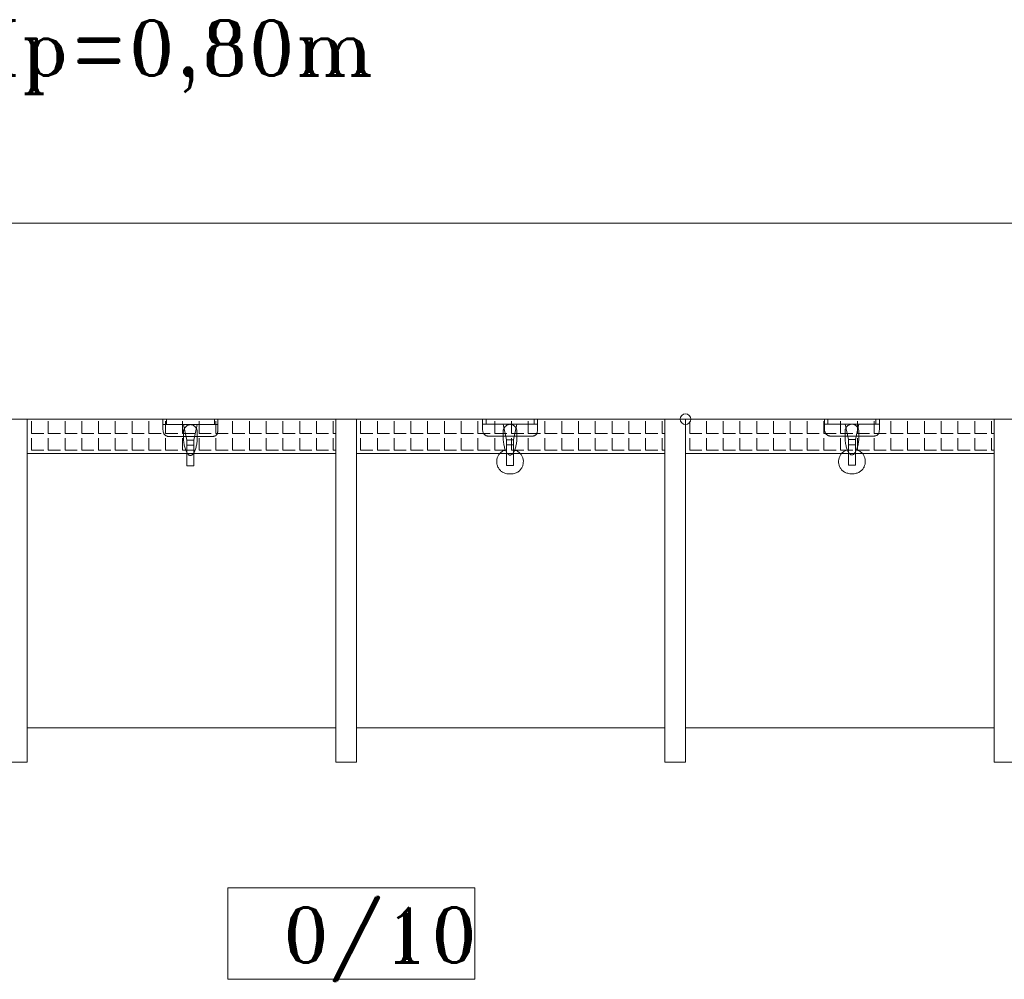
# Model space of a CAD drawing. Header units: millimetres. Extents: x -12354389001 to 271431, y -126469 to 48347.
# Tile 195 of 204: x -69979 to -69692, y 10958 to 11238. Entities that reach past the tile are written whole.
import ezdxf

# ---------------------------------------------------------------- set-up
doc = ezdxf.new("R2010")
doc.units = ezdxf.units.MM
for name, color, linetype, lineweight in [('IS_Text_Odbiornikow_Therm', 7, 'Continuous', 5), ('koncepcja', 252, 'Continuous', 15), ('koncepcja linie przekrojowe', 252, 'Continuous', 20), ('LINIE PRZEKROJOWE', 7, 'Continuous', 13), ('OPISY', 255, 'Continuous', 9), ('WYPOSAZENIE', 7, 'Continuous', 15)]:
    doc.layers.add(name, color=color, linetype=linetype, lineweight=lineweight)
doc.styles.add('ROMANS-POTROJNY-0-8-W', font='ROMANT.SHX', dxfattribs={"width": 0.8})

# ---------------------------------------------------------------- blocks, each defined once
blk = doc.blocks.new('ffwefw')
at = {"layer": 'koncepcja', "color": 7, "linetype": 'Continuous', "lineweight": 13}
for p, q in [((-69976.84, 11031.28), (-69976.84, 11121.28)), ((-69976.84, 11111.28), (-69976.84, 11121.28)), ((-69976.84, 11121.28), (-69886.84, 11121.28)), ((-69886.84, 11121.28), (-69886.84, 11031.28)), ((-69886.84, 11121.28), (-69886.84, 11111.28)), ((-69880.84, 11031.28), (-69880.84, 11121.28)), ((-69790.84, 11121.28), (-69790.84, 11031.28)), ((-69784.84, 11031.28), (-69784.84, 11121.28)), ((-69694.84, 11121.28), (-69694.84, 11031.28)), ((-69975.61, 11117.11), (-69975.61, 11120.66)), ((-69970.72, 11117.11), (-69970.72, 11120.66)), ((-69965.83, 11117.11), (-69965.83, 11120.66)), ((-69960.94, 11117.11), (-69960.94, 11120.66)), ((-69956.05, 11117.11), (-69956.05, 11120.66)), ((-69951.16, 11117.11), (-69951.16, 11120.66)), ((-69907.15, 11117.11), (-69907.15, 11120.66)), ((-69902.26, 11117.11), (-69902.26, 11120.66)), ((-69897.37, 11117.11), (-69897.37, 11120.66)), ((-69892.48, 11117.11), (-69892.48, 11120.66)), ((-69887.6, 11117.11), (-69887.6, 11120.66)), ((-69879.61, 11117.11), (-69879.61, 11120.66)), ((-69874.72, 11117.11), (-69874.72, 11120.66)), ((-69869.83, 11117.11), (-69869.83, 11120.66)), ((-69864.94, 11117.11), (-69864.94, 11120.66)), ((-69860.05, 11117.11), (-69860.05, 11120.66)), ((-69855.16, 11117.11), (-69855.16, 11120.66)), ((-69816.04, 11117.11), (-69816.04, 11120.66)), ((-69811.15, 11117.11), (-69811.15, 11120.66)), ((-69806.26, 11117.11), (-69806.26, 11120.66)), ((-69801.37, 11117.11), (-69801.37, 11120.66)), ((-69796.48, 11117.11), (-69796.48, 11120.66)), ((-69791.6, 11117.11), (-69791.6, 11120.66)), ((-69783.61, 11117.11), (-69783.61, 11120.66)), ((-69778.72, 11117.11), (-69778.72, 11120.66)), ((-69773.83, 11117.11), (-69773.83, 11120.66)), ((-69768.94, 11117.11), (-69768.94, 11120.66)), ((-69764.05, 11117.11), (-69764.05, 11120.66)), ((-69759.16, 11117.11), (-69759.16, 11120.66)), ((-69754.27, 11117.11), (-69754.27, 11120.66)), ((-69715.15, 11117.11), (-69715.15, 11120.66)), ((-69710.26, 11117.11), (-69710.26, 11120.66)), ((-69705.37, 11117.11), (-69705.37, 11120.66)), ((-69700.48, 11117.11), (-69700.48, 11120.66)), ((-69695.6, 11117.11), (-69695.6, 11120.66)), ((-69975.61, 11117.11), (-69972.05, 11117.11)), ((-69975.61, 11112.22), (-69975.61, 11115.77)), ((-69970.72, 11117.11), (-69967.16, 11117.11)), ((-69970.72, 11112.22), (-69970.72, 11115.77)), ((-69965.83, 11117.11), (-69962.27, 11117.11)), ((-69965.83, 11112.22), (-69965.83, 11115.77)), ((-69960.94, 11117.11), (-69957.38, 11117.11)), ((-69960.94, 11112.22), (-69960.94, 11115.77)), ((-69956.05, 11117.11), (-69952.49, 11117.11)), ((-69956.05, 11112.22), (-69956.05, 11115.77)), ((-69951.16, 11117.11), (-69947.6, 11117.11)), ((-69951.16, 11112.22), (-69951.16, 11115.77)), ((-69907.15, 11117.11), (-69903.6, 11117.11)), ((-69907.15, 11112.22), (-69907.15, 11115.77)), ((-69902.26, 11117.11), (-69898.71, 11117.11)), ((-69902.26, 11112.22), (-69902.26, 11115.77)), ((-69897.37, 11117.11), (-69893.82, 11117.11)), ((-69897.37, 11112.22), (-69897.37, 11115.77)), ((-69892.48, 11117.11), (-69888.93, 11117.11)), ((-69892.48, 11112.22), (-69892.48, 11115.77)), ((-69887.6, 11117.11), (-69886.84, 11117.11)), ((-69887.6, 11112.22), (-69887.6, 11115.77)), ((-69879.61, 11117.11), (-69876.05, 11117.11)), ((-69879.61, 11112.22), (-69879.61, 11115.77)), ((-69874.72, 11117.11), (-69871.16, 11117.11)), ((-69874.72, 11112.22), (-69874.72, 11115.77)), ((-69869.83, 11117.11), (-69866.27, 11117.11)), ((-69869.83, 11112.22), (-69869.83, 11115.77)), ((-69864.94, 11117.11), (-69861.38, 11117.11)), ((-69864.94, 11112.22), (-69864.94, 11115.77)), ((-69860.05, 11117.11), (-69856.49, 11117.11)), ((-69860.05, 11112.22), (-69860.05, 11115.77)), ((-69855.16, 11112.22), (-69855.16, 11115.77)), ((-69816.04, 11117.11), (-69812.49, 11117.11)), ((-69816.04, 11112.22), (-69816.04, 11115.77)), ((-69811.15, 11117.11), (-69807.6, 11117.11)), ((-69811.15, 11112.22), (-69811.15, 11115.77)), ((-69806.26, 11117.11), (-69802.71, 11117.11)), ((-69806.26, 11112.22), (-69806.26, 11115.77)), ((-69801.37, 11117.11), (-69797.82, 11117.11)), ((-69801.37, 11112.22), (-69801.37, 11115.77)), ((-69796.48, 11117.11), (-69792.93, 11117.11)), ((-69796.48, 11112.22), (-69796.48, 11115.77)), ((-69791.6, 11117.11), (-69790.84, 11117.11)), ((-69791.6, 11112.22), (-69791.6, 11115.77)), ((-69783.61, 11117.11), (-69780.05, 11117.11)), ((-69783.61, 11112.22), (-69783.61, 11115.77)), ((-69778.72, 11117.11), (-69775.16, 11117.11)), ((-69778.72, 11112.22), (-69778.72, 11115.77)), ((-69773.83, 11117.11), (-69770.27, 11117.11)), ((-69773.83, 11112.22), (-69773.83, 11115.77)), ((-69768.94, 11117.11), (-69765.38, 11117.11)), ((-69768.94, 11112.22), (-69768.94, 11115.77)), ((-69764.05, 11117.11), (-69760.49, 11117.11)), ((-69764.05, 11112.22), (-69764.05, 11115.77)), ((-69759.16, 11117.11), (-69755.6, 11117.11)), ((-69759.16, 11112.22), (-69759.16, 11115.77)), ((-69754.27, 11112.22), (-69754.27, 11115.77)), ((-69715.15, 11117.11), (-69711.6, 11117.11)), ((-69715.15, 11112.22), (-69715.15, 11115.77)), ((-69710.26, 11117.11), (-69706.71, 11117.11)), ((-69710.26, 11112.22), (-69710.26, 11115.77)), ((-69705.37, 11117.11), (-69701.82, 11117.11)), ((-69705.37, 11112.22), (-69705.37, 11115.77)), ((-69700.48, 11117.11), (-69696.93, 11117.11)), ((-69700.48, 11112.22), (-69700.48, 11115.77)), ((-69695.6, 11117.11), (-69694.84, 11117.11)), ((-69695.6, 11112.22), (-69695.6, 11115.77)), ((-69975.61, 11112.22), (-69972.05, 11112.22)), ((-69970.72, 11112.22), (-69967.16, 11112.22)), ((-69965.83, 11112.22), (-69962.27, 11112.22)), ((-69960.94, 11112.22), (-69957.38, 11112.22)), ((-69956.05, 11112.22), (-69952.49, 11112.22)), ((-69951.16, 11112.22), (-69947.6, 11112.22)), ((-69907.15, 11112.22), (-69903.6, 11112.22)), ((-69902.26, 11112.22), (-69898.71, 11112.22)), ((-69897.37, 11112.22), (-69893.82, 11112.22)), ((-69892.48, 11112.22), (-69888.93, 11112.22)), ((-69887.6, 11112.22), (-69886.84, 11112.22)), ((-69879.61, 11112.22), (-69876.05, 11112.22)), ((-69874.72, 11112.22), (-69871.16, 11112.22)), ((-69869.83, 11112.22), (-69866.27, 11112.22)), ((-69864.94, 11112.22), (-69861.38, 11112.22)), ((-69860.05, 11112.22), (-69856.49, 11112.22)), ((-69816.04, 11112.22), (-69812.49, 11112.22)), ((-69811.15, 11112.22), (-69807.6, 11112.22)), ((-69806.26, 11112.22), (-69802.71, 11112.22)), ((-69801.37, 11112.22), (-69797.82, 11112.22)), ((-69796.48, 11112.22), (-69792.93, 11112.22)), ((-69791.6, 11112.22), (-69790.84, 11112.22)), ((-69783.61, 11112.22), (-69780.05, 11112.22)), ((-69778.72, 11112.22), (-69775.16, 11112.22)), ((-69773.83, 11112.22), (-69770.27, 11112.22)), ((-69768.94, 11112.22), (-69765.38, 11112.22)), ((-69764.05, 11112.22), (-69760.49, 11112.22)), ((-69759.16, 11112.22), (-69755.6, 11112.22)), ((-69715.15, 11112.22), (-69711.6, 11112.22)), ((-69710.26, 11112.22), (-69706.71, 11112.22)), ((-69705.37, 11112.22), (-69701.82, 11112.22)), ((-69700.48, 11112.22), (-69696.93, 11112.22)), ((-69695.6, 11112.22), (-69694.84, 11112.22)), ((-69976.84, 11111.28), (-69976.84, 11111.28)), ((-69976.84, 11111.28), (-69976.84, 11111.28)), ((-69880.84, 11111.28), (-69880.84, 11111.28)), ((-69880.84, 11111.28), (-69880.84, 11111.28)), ((-69784.84, 11111.28), (-69784.84, 11111.28)), ((-69784.84, 11111.28), (-69784.84, 11111.28)), ((-69886.84, 11031.28), (-69976.84, 11031.28)), ((-69790.84, 11031.28), (-69880.84, 11031.28)), ((-69694.84, 11031.28), (-69784.84, 11031.28))]:
    blk.add_line(p, q, dxfattribs=at)
at = {"layer": 'koncepcja linie przekrojowe', "color": 7, "linetype": 'Continuous', "lineweight": 13}
for p, q in [((-69976.84, 11121.28), (-69976.84, 11021.28)), ((-69886.84, 11021.28), (-69886.84, 11121.28)), ((-69880.84, 11121.28), (-69880.84, 11021.28)), ((-69790.84, 11021.28), (-69790.84, 11121.28)), ((-69784.84, 11121.28), (-69784.84, 11021.28)), ((-69694.84, 11021.28), (-69694.84, 11121.28)), ((-69976.84, 11021.28), (-69982.84, 11021.28)), ((-69880.84, 11021.28), (-69886.84, 11021.28)), ((-69784.84, 11021.28), (-69790.84, 11021.28)), ((-69688.84, 11021.28), (-69694.84, 11021.28))]:
    blk.add_line(p, q, dxfattribs=at)
at = {"layer": 'LINIE PRZEKROJOWE', "color": 252, "linetype": 'Continuous', "lineweight": 13}
for p, q in [((-70008.77, 11178.41), (-69542.84, 11178.41)), ((-70101.01, 11121.28), (-69792.84, 11121.28))]:
    blk.add_line(p, q, dxfattribs=at)
at = {"layer": 'LINIE PRZEKROJOWE', "color": 7, "linetype": 'Continuous', "lineweight": 13}
for p, q in [((-69774.84, 11121.28), (-69792.84, 11121.28)), ((-69792.84, 11121.28), (-69792.84, 11121.28)), ((-69774.84, 11121.28), (-69774.84, 11121.28)), ((-69694.84, 11121.28), (-69774.84, 11121.28)), ((-69694.84, 11121.28), (-69598.84, 11121.28))]:
    blk.add_line(p, q, dxfattribs=at)
at = {"layer": 'OPISY', "color": 252, "linetype": 'Continuous', "lineweight": 13}
for p, q in [((-69918.36, 10957.96), (-69918.36, 10984.58)), ((-69918.36, 10984.58), (-69846.24, 10984.58)), ((-69846.24, 10984.58), (-69846.24, 10957.96)), ((-69846.24, 10957.96), (-69918.36, 10957.96))]:
    blk.add_line(p, q, dxfattribs=at)
at = {"layer": 'OPISY', "color": 7, "linetype": 'Continuous', "lineweight": 13}
blk.add_circle((-69784.84, 11121.28), 1.55, dxfattribs=at)
at = {"layer": 'WYPOSAZENIE', "color": 7, "linetype": 'Continuous', "lineweight": 13}
for p, q in [((-69937.25, 11119.67), (-69937.25, 11121.17)), ((-69936.25, 11121.17), (-69936.25, 11119.67)), ((-69922.25, 11119.67), (-69922.25, 11121.17)), ((-69921.25, 11121.17), (-69921.25, 11119.67)), ((-69844.01, 11119.78), (-69844.01, 11121.28)), ((-69843.01, 11121.28), (-69843.01, 11119.78)), ((-69829.01, 11119.78), (-69829.01, 11121.28)), ((-69828.01, 11121.28), (-69828.01, 11119.78)), ((-69744.28, 11119.82), (-69744.28, 11121.32)), ((-69743.28, 11121.32), (-69743.28, 11119.82)), ((-69729.28, 11119.82), (-69729.28, 11121.32)), ((-69728.28, 11121.32), (-69728.28, 11119.82)), ((-69946.27, 11117.11), (-69946.27, 11120.66)), ((-69941.38, 11117.11), (-69941.38, 11120.66)), ((-69936.25, 11119.67), (-69937.25, 11119.67)), ((-69936.49, 11117.11), (-69936.49, 11120.66)), ((-69931.6, 11117.11), (-69931.6, 11120.66)), ((-69931.25, 11119.67), (-69930.25, 11115.17)), ((-69927.25, 11119.67), (-69931.25, 11119.67)), ((-69928.25, 11115.17), (-69927.25, 11119.67)), ((-69926.71, 11117.11), (-69926.71, 11120.66)), ((-69921.25, 11119.67), (-69922.25, 11119.67)), ((-69921.82, 11117.11), (-69921.82, 11120.66)), ((-69916.93, 11117.11), (-69916.93, 11120.66)), ((-69912.04, 11117.11), (-69912.04, 11120.66)), ((-69850.27, 11117.11), (-69850.27, 11120.66)), ((-69845.38, 11117.11), (-69845.38, 11120.66)), ((-69843.01, 11119.78), (-69844.01, 11119.78)), ((-69840.49, 11117.11), (-69840.49, 11120.66)), ((-69838.01, 11119.78), (-69837.01, 11115.28)), ((-69834.01, 11119.78), (-69838.01, 11119.78)), ((-69835.6, 11117.11), (-69835.6, 11120.66)), ((-69835.01, 11115.28), (-69834.01, 11119.78)), ((-69830.71, 11117.11), (-69830.71, 11120.66)), ((-69828.01, 11119.78), (-69829.01, 11119.78)), ((-69825.82, 11117.11), (-69825.82, 11120.66)), ((-69820.93, 11117.11), (-69820.93, 11120.66)), ((-69749.38, 11117.11), (-69749.38, 11120.66)), ((-69744.49, 11117.11), (-69744.49, 11120.66)), ((-69743.28, 11119.82), (-69744.28, 11119.82)), ((-69739.6, 11117.11), (-69739.6, 11120.66)), ((-69738.28, 11119.82), (-69737.28, 11115.32)), ((-69734.28, 11119.82), (-69738.28, 11119.82)), ((-69735.28, 11115.32), (-69734.28, 11119.82)), ((-69734.71, 11117.11), (-69734.71, 11120.66)), ((-69729.82, 11117.11), (-69729.82, 11120.66)), ((-69728.28, 11119.82), (-69729.28, 11119.82)), ((-69724.93, 11117.11), (-69724.93, 11120.66)), ((-69720.04, 11117.11), (-69720.04, 11120.66)), ((-69946.27, 11117.11), (-69942.71, 11117.11)), ((-69946.27, 11112.22), (-69946.27, 11115.77)), ((-69941.38, 11117.11), (-69937.82, 11117.11)), ((-69941.38, 11112.22), (-69941.38, 11115.77)), ((-69936.49, 11117.11), (-69932.93, 11117.11)), ((-69936.49, 11112.22), (-69936.49, 11115.77)), ((-69931.6, 11117.11), (-69928.04, 11117.11)), ((-69931.6, 11112.22), (-69931.6, 11115.77)), ((-69930.25, 11115.17), (-69928.25, 11115.17)), ((-69926.71, 11117.11), (-69923.16, 11117.11)), ((-69926.71, 11112.22), (-69926.71, 11115.77)), ((-69921.82, 11117.11), (-69918.27, 11117.11)), ((-69921.82, 11112.22), (-69921.82, 11115.77)), ((-69916.93, 11117.11), (-69913.38, 11117.11)), ((-69916.93, 11112.22), (-69916.93, 11115.77)), ((-69912.04, 11117.11), (-69908.49, 11117.11)), ((-69912.04, 11112.22), (-69912.04, 11115.77)), ((-69855.16, 11117.11), (-69851.6, 11117.11)), ((-69850.27, 11117.11), (-69846.71, 11117.11)), ((-69850.27, 11112.22), (-69850.27, 11115.77)), ((-69845.38, 11117.11), (-69841.82, 11117.11)), ((-69845.38, 11112.22), (-69845.38, 11115.77)), ((-69840.49, 11117.11), (-69836.93, 11117.11)), ((-69840.49, 11112.22), (-69840.49, 11115.77)), ((-69837.01, 11115.28), (-69835.01, 11115.28)), ((-69835.6, 11117.11), (-69832.04, 11117.11)), ((-69835.6, 11112.22), (-69835.6, 11115.77)), ((-69830.71, 11117.11), (-69827.16, 11117.11)), ((-69830.71, 11112.22), (-69830.71, 11115.77)), ((-69825.82, 11117.11), (-69822.27, 11117.11)), ((-69825.82, 11112.22), (-69825.82, 11115.77)), ((-69820.93, 11117.11), (-69817.38, 11117.11)), ((-69820.93, 11112.22), (-69820.93, 11115.77)), ((-69754.27, 11117.11), (-69750.71, 11117.11)), ((-69749.38, 11117.11), (-69745.82, 11117.11)), ((-69749.38, 11112.22), (-69749.38, 11115.77)), ((-69744.49, 11117.11), (-69740.93, 11117.11)), ((-69744.49, 11112.22), (-69744.49, 11115.77)), ((-69739.6, 11117.11), (-69736.04, 11117.11)), ((-69739.6, 11112.22), (-69739.6, 11115.77)), ((-69737.28, 11115.32), (-69735.28, 11115.32)), ((-69734.71, 11117.11), (-69731.16, 11117.11)), ((-69734.71, 11112.22), (-69734.71, 11115.77)), ((-69729.82, 11117.11), (-69726.27, 11117.11)), ((-69729.82, 11112.22), (-69729.82, 11115.77)), ((-69724.93, 11117.11), (-69721.38, 11117.11)), ((-69724.93, 11112.22), (-69724.93, 11115.77)), ((-69720.04, 11117.11), (-69716.49, 11117.11)), ((-69720.04, 11112.22), (-69720.04, 11115.77)), ((-69946.27, 11112.22), (-69942.71, 11112.22)), ((-69941.38, 11112.22), (-69937.82, 11112.22)), ((-69936.49, 11112.22), (-69932.93, 11112.22)), ((-69931.6, 11112.22), (-69928.04, 11112.22)), ((-69930.25, 11113.67), (-69930.25, 11107.67)), ((-69928.25, 11113.67), (-69930.25, 11113.67)), ((-69928.25, 11107.67), (-69928.25, 11113.67)), ((-69926.71, 11112.22), (-69923.16, 11112.22)), ((-69921.82, 11112.22), (-69918.27, 11112.22)), ((-69916.93, 11112.22), (-69913.38, 11112.22)), ((-69912.04, 11112.22), (-69908.49, 11112.22)), ((-69855.16, 11112.22), (-69851.6, 11112.22)), ((-69850.27, 11112.22), (-69846.71, 11112.22)), ((-69845.38, 11112.22), (-69841.82, 11112.22)), ((-69840.49, 11112.22), (-69836.93, 11112.22)), ((-69835.01, 11113.78), (-69837.01, 11113.78)), ((-69837.01, 11113.78), (-69837.01, 11107.78)), ((-69835.6, 11112.22), (-69832.04, 11112.22)), ((-69835.01, 11107.78), (-69835.01, 11113.78)), ((-69830.71, 11112.22), (-69827.16, 11112.22)), ((-69825.82, 11112.22), (-69822.27, 11112.22)), ((-69820.93, 11112.22), (-69817.38, 11112.22)), ((-69754.27, 11112.22), (-69750.71, 11112.22)), ((-69749.38, 11112.22), (-69745.82, 11112.22)), ((-69744.49, 11112.22), (-69740.93, 11112.22)), ((-69739.6, 11112.22), (-69736.04, 11112.22)), ((-69735.28, 11113.82), (-69737.28, 11113.82)), ((-69737.28, 11113.82), (-69737.28, 11107.82)), ((-69735.28, 11107.82), (-69735.28, 11113.82)), ((-69734.71, 11112.22), (-69731.16, 11112.22)), ((-69729.82, 11112.22), (-69726.27, 11112.22)), ((-69724.93, 11112.22), (-69721.38, 11112.22)), ((-69720.04, 11112.22), (-69716.49, 11112.22)), ((-69976.84, 11111.28), (-69886.84, 11111.28)), ((-69976.84, 11111.28), (-69886.84, 11111.28)), ((-69886.84, 11111.28), (-69976.84, 11111.28)), ((-69880.84, 11111.28), (-69790.84, 11111.28)), ((-69880.84, 11111.28), (-69790.84, 11111.28)), ((-69784.84, 11111.28), (-69694.84, 11111.28)), ((-69784.84, 11111.28), (-69694.84, 11111.28)), ((-69930.25, 11107.67), (-69928.25, 11107.67)), ((-69837.01, 11107.78), (-69835.01, 11107.78)), ((-69737.28, 11107.82), (-69735.28, 11107.82))]:
    blk.add_line(p, q, dxfattribs=at)
for points, knots in [([(-69937.25, 11118.17), (-69937.25, 11118.26), (-69937.25, 11118.43), (-69937.25, 11118.66), (-69937.25, 11118.87), (-69937.25, 11119.06), (-69937.25, 11119.22), (-69937.25, 11119.36), (-69937.25, 11119.47), (-69937.25, 11119.55), (-69937.25, 11119.62), (-69937.25, 11119.65), (-69937.25, 11119.67), (-69937.25, 11119.67)], [0, 0, 0, 0, 0.260331, 0.495868, 0.706612, 0.892562, 1.053719, 1.190083, 1.301653, 1.38843, 1.450413, 1.487603, 1.5, 1.5, 1.5, 1.5]), ([(-69937.25, 11119.67), (-69936.89, 11119.67), (-69936.1, 11119.67), (-69934.81, 11119.67), (-69933.34, 11119.67), (-69931.76, 11119.67), (-69930.1, 11119.67), (-69928.41, 11119.67), (-69926.75, 11119.67), (-69925.16, 11119.67), (-69923.7, 11119.67), (-69922.41, 11119.67), (-69921.61, 11119.67), (-69921.25, 11119.67)], [0, 0, 0, 0, 1.082645, 2.38843, 3.867769, 5.471074, 7.14876, 8.85124, 10.528926, 12.132231, 13.61157, 14.917355, 16, 16, 16, 16]), ([(-69935.25, 11116.17), (-69935.34, 11116.17), (-69935.52, 11116.18), (-69935.79, 11116.22), (-69936.05, 11116.29), (-69936.3, 11116.39), (-69936.53, 11116.53), (-69936.73, 11116.7), (-69936.91, 11116.91), (-69937.06, 11117.16), (-69937.17, 11117.46), (-69937.24, 11117.8), (-69937.25, 11118.05), (-69937.25, 11118.17)], [0, 0, 0, 0, 0.272276, 0.542692, 0.810227, 1.07504, 1.338798, 1.604973, 1.87895, 2.16785, 2.480019, 2.824368, 3.209791, 3.209791, 3.209791, 3.209791]), ([(-69931.25, 11117.67), (-69931.25, 11117.76), (-69931.24, 11117.95), (-69931.17, 11118.22), (-69931.06, 11118.48), (-69930.91, 11118.72), (-69930.73, 11118.95), (-69930.53, 11119.15), (-69930.3, 11119.33), (-69930.06, 11119.48), (-69929.8, 11119.59), (-69929.53, 11119.66), (-69929.34, 11119.67), (-69929.25, 11119.67)], [0, 0, 0, 0, 0.273037, 0.549292, 0.830058, 1.115075, 1.403036, 1.692041, 1.980001, 2.265018, 2.545785, 2.82204, 3.095076, 3.095076, 3.095076, 3.095076]), ([(-69929.25, 11119.67), (-69929.16, 11119.67), (-69928.98, 11119.66), (-69928.71, 11119.59), (-69928.45, 11119.48), (-69928.21, 11119.33), (-69927.98, 11119.15), (-69927.77, 11118.95), (-69927.6, 11118.72), (-69927.45, 11118.48), (-69927.34, 11118.22), (-69927.27, 11117.95), (-69927.25, 11117.76), (-69927.25, 11117.67)], [0, 0, 0, 0, 0.273037, 0.549292, 0.830058, 1.115075, 1.403036, 1.692041, 1.980001, 2.265018, 2.545785, 2.82204, 3.095076, 3.095076, 3.095076, 3.095076]), ([(-69921.25, 11118.17), (-69921.25, 11118.05), (-69921.26, 11117.8), (-69921.3, 11117.46), (-69921.36, 11117.17), (-69921.46, 11116.91), (-69921.6, 11116.7), (-69921.78, 11116.52), (-69921.99, 11116.39), (-69922.25, 11116.29), (-69922.54, 11116.22), (-69922.88, 11116.18), (-69923.12, 11116.17), (-69923.25, 11116.17)], [0, 0, 0, 0, 0.384885, 0.724568, 1.024891, 1.293879, 1.542296, 1.783488, 2.031905, 2.300893, 2.601217, 2.940899, 3.325784, 3.325784, 3.325784, 3.325784]), ([(-69921.25, 11119.67), (-69921.25, 11119.67), (-69921.25, 11119.65), (-69921.25, 11119.62), (-69921.25, 11119.55), (-69921.25, 11119.47), (-69921.25, 11119.36), (-69921.25, 11119.22), (-69921.25, 11119.06), (-69921.25, 11118.87), (-69921.25, 11118.66), (-69921.25, 11118.43), (-69921.25, 11118.26), (-69921.25, 11118.17)], [0, 0, 0, 0, 0.012397, 0.049587, 0.11157, 0.198347, 0.309917, 0.446281, 0.607438, 0.793388, 1.004132, 1.239669, 1.5, 1.5, 1.5, 1.5]), ([(-69844.01, 11118.28), (-69844.01, 11118.36), (-69844.01, 11118.53), (-69844.01, 11118.76), (-69844.01, 11118.97), (-69844.01, 11119.16), (-69844.01, 11119.32), (-69844.01, 11119.46), (-69844.01, 11119.57), (-69844.01, 11119.66), (-69844.01, 11119.72), (-69844.01, 11119.76), (-69844.01, 11119.77), (-69844.01, 11119.78)], [0, 0, 0, 0, 0.260331, 0.495868, 0.706612, 0.892562, 1.053719, 1.190083, 1.301653, 1.38843, 1.450413, 1.487603, 1.5, 1.5, 1.5, 1.5]), ([(-69844.01, 11119.78), (-69843.65, 11119.78), (-69842.86, 11119.78), (-69841.57, 11119.78), (-69840.11, 11119.78), (-69838.52, 11119.78), (-69836.86, 11119.78), (-69835.17, 11119.78), (-69833.51, 11119.78), (-69831.92, 11119.78), (-69830.46, 11119.78), (-69829.17, 11119.78), (-69828.38, 11119.78), (-69828.01, 11119.78)], [0, 0, 0, 0, 1.082645, 2.38843, 3.867769, 5.471074, 7.14876, 8.85124, 10.528926, 12.132231, 13.61157, 14.917355, 16, 16, 16, 16]), ([(-69842.01, 11116.28), (-69842.11, 11116.28), (-69842.29, 11116.28), (-69842.55, 11116.32), (-69842.81, 11116.39), (-69843.06, 11116.49), (-69843.29, 11116.63), (-69843.5, 11116.8), (-69843.68, 11117.01), (-69843.82, 11117.26), (-69843.93, 11117.56), (-69844, 11117.9), (-69844.01, 11118.15), (-69844.01, 11118.28)], [0, 0, 0, 0, 0.272276, 0.542692, 0.810227, 1.07504, 1.338798, 1.604973, 1.87895, 2.16785, 2.480019, 2.824368, 3.209791, 3.209791, 3.209791, 3.209791]), ([(-69838.01, 11117.78), (-69838.01, 11117.87), (-69838, 11118.05), (-69837.93, 11118.32), (-69837.82, 11118.58), (-69837.67, 11118.82), (-69837.49, 11119.05), (-69837.29, 11119.25), (-69837.06, 11119.43), (-69836.82, 11119.58), (-69836.56, 11119.69), (-69836.29, 11119.76), (-69836.11, 11119.78), (-69836.01, 11119.78)], [0, 0, 0, 0, 0.273037, 0.549292, 0.830058, 1.115075, 1.403036, 1.692041, 1.980001, 2.265018, 2.545785, 2.82204, 3.095076, 3.095076, 3.095076, 3.095076]), ([(-69836.01, 11119.78), (-69835.92, 11119.78), (-69835.74, 11119.76), (-69835.47, 11119.69), (-69835.21, 11119.58), (-69834.97, 11119.43), (-69834.74, 11119.25), (-69834.54, 11119.05), (-69834.36, 11118.82), (-69834.21, 11118.58), (-69834.1, 11118.32), (-69834.03, 11118.05), (-69834.01, 11117.87), (-69834.01, 11117.78)], [0, 0, 0, 0, 0.273037, 0.549292, 0.830058, 1.115075, 1.403036, 1.692041, 1.980001, 2.265018, 2.545785, 2.82204, 3.095076, 3.095076, 3.095076, 3.095076]), ([(-69828.01, 11118.28), (-69828.01, 11118.15), (-69828.02, 11117.91), (-69828.06, 11117.57), (-69828.13, 11117.27), (-69828.23, 11117.01), (-69828.36, 11116.8), (-69828.54, 11116.62), (-69828.75, 11116.49), (-69829.01, 11116.39), (-69829.3, 11116.32), (-69829.64, 11116.28), (-69829.89, 11116.28), (-69830.01, 11116.28)], [0, 0, 0, 0, 0.384885, 0.724568, 1.024891, 1.293879, 1.542296, 1.783488, 2.031905, 2.300893, 2.601217, 2.940899, 3.325784, 3.325784, 3.325784, 3.325784]), ([(-69828.01, 11119.78), (-69828.01, 11119.77), (-69828.01, 11119.76), (-69828.01, 11119.72), (-69828.01, 11119.66), (-69828.01, 11119.57), (-69828.01, 11119.46), (-69828.01, 11119.32), (-69828.01, 11119.16), (-69828.01, 11118.97), (-69828.01, 11118.76), (-69828.01, 11118.53), (-69828.01, 11118.36), (-69828.01, 11118.28)], [0, 0, 0, 0, 0.012397, 0.049587, 0.11157, 0.198347, 0.309917, 0.446281, 0.607438, 0.793388, 1.004132, 1.239669, 1.5, 1.5, 1.5, 1.5]), ([(-69744.28, 11118.32), (-69744.28, 11118.41), (-69744.28, 11118.57), (-69744.28, 11118.81), (-69744.28, 11119.02), (-69744.28, 11119.2), (-69744.28, 11119.36), (-69744.28, 11119.5), (-69744.28, 11119.61), (-69744.28, 11119.7), (-69744.28, 11119.76), (-69744.28, 11119.8), (-69744.28, 11119.81), (-69744.28, 11119.82)], [0, 0, 0, 0, 0.260331, 0.495868, 0.706612, 0.892562, 1.053719, 1.190083, 1.301653, 1.38843, 1.450413, 1.487603, 1.5, 1.5, 1.5, 1.5]), ([(-69744.28, 11119.82), (-69743.92, 11119.82), (-69743.13, 11119.82), (-69741.84, 11119.82), (-69740.38, 11119.82), (-69738.79, 11119.82), (-69737.13, 11119.82), (-69735.44, 11119.82), (-69733.78, 11119.82), (-69732.19, 11119.82), (-69730.73, 11119.82), (-69729.44, 11119.82), (-69728.65, 11119.82), (-69728.28, 11119.82)], [0, 0, 0, 0, 1.082645, 2.38843, 3.867769, 5.471074, 7.14876, 8.85124, 10.528926, 12.132231, 13.61157, 14.917355, 16, 16, 16, 16]), ([(-69742.28, 11116.32), (-69742.38, 11116.32), (-69742.56, 11116.33), (-69742.82, 11116.37), (-69743.08, 11116.43), (-69743.33, 11116.54), (-69743.56, 11116.67), (-69743.77, 11116.84), (-69743.95, 11117.05), (-69744.09, 11117.31), (-69744.2, 11117.6), (-69744.27, 11117.95), (-69744.28, 11118.19), (-69744.28, 11118.32)], [0, 0, 0, 0, 0.272276, 0.542692, 0.810227, 1.07504, 1.338798, 1.604973, 1.87895, 2.16785, 2.480019, 2.824368, 3.209791, 3.209791, 3.209791, 3.209791]), ([(-69738.28, 11117.82), (-69738.28, 11117.91), (-69738.27, 11118.09), (-69738.2, 11118.36), (-69738.09, 11118.62), (-69737.94, 11118.87), (-69737.76, 11119.09), (-69737.56, 11119.3), (-69737.33, 11119.47), (-69737.09, 11119.62), (-69736.83, 11119.73), (-69736.56, 11119.8), (-69736.38, 11119.82), (-69736.28, 11119.82)], [0, 0, 0, 0, 0.273037, 0.549292, 0.830058, 1.115075, 1.403036, 1.692041, 1.980001, 2.265018, 2.545785, 2.82204, 3.095076, 3.095076, 3.095076, 3.095076]), ([(-69736.28, 11119.82), (-69736.19, 11119.82), (-69736.01, 11119.8), (-69735.74, 11119.73), (-69735.48, 11119.62), (-69735.24, 11119.47), (-69735.01, 11119.3), (-69734.81, 11119.09), (-69734.63, 11118.87), (-69734.48, 11118.62), (-69734.37, 11118.36), (-69734.3, 11118.09), (-69734.28, 11117.91), (-69734.28, 11117.82)], [0, 0, 0, 0, 0.273037, 0.549292, 0.830058, 1.115075, 1.403036, 1.692041, 1.980001, 2.265018, 2.545785, 2.82204, 3.095076, 3.095076, 3.095076, 3.095076]), ([(-69728.28, 11118.32), (-69728.28, 11118.19), (-69728.29, 11117.95), (-69728.33, 11117.61), (-69728.4, 11117.31), (-69728.5, 11117.06), (-69728.63, 11116.84), (-69728.81, 11116.67), (-69729.02, 11116.53), (-69729.28, 11116.43), (-69729.57, 11116.36), (-69729.91, 11116.33), (-69730.16, 11116.32), (-69730.28, 11116.32)], [0, 0, 0, 0, 0.384885, 0.724568, 1.024891, 1.293879, 1.542296, 1.783488, 2.031905, 2.300893, 2.601217, 2.940899, 3.325784, 3.325784, 3.325784, 3.325784]), ([(-69728.28, 11119.82), (-69728.28, 11119.81), (-69728.28, 11119.8), (-69728.28, 11119.76), (-69728.28, 11119.7), (-69728.28, 11119.61), (-69728.28, 11119.5), (-69728.28, 11119.36), (-69728.28, 11119.2), (-69728.28, 11119.02), (-69728.28, 11118.81), (-69728.28, 11118.57), (-69728.28, 11118.41), (-69728.28, 11118.32)], [0, 0, 0, 0, 0.012397, 0.049587, 0.11157, 0.198347, 0.309917, 0.446281, 0.607438, 0.793388, 1.004132, 1.239669, 1.5, 1.5, 1.5, 1.5]), ([(-69923.25, 11116.17), (-69923.55, 11116.17), (-69924.18, 11116.17), (-69925.18, 11116.17), (-69926.28, 11116.17), (-69927.44, 11116.17), (-69928.64, 11116.17), (-69929.86, 11116.17), (-69931.07, 11116.17), (-69932.23, 11116.17), (-69933.32, 11116.17), (-69934.32, 11116.17), (-69934.96, 11116.17), (-69935.25, 11116.17)], [0, 0, 0, 0, 0.888054, 1.897821, 3.002254, 4.174305, 5.386927, 6.613073, 7.825695, 8.997746, 10.102179, 11.111946, 12, 12, 12, 12]), ([(-69931.25, 11115.67), (-69931.25, 11115.72), (-69931.25, 11115.83), (-69931.25, 11116), (-69931.25, 11116.18), (-69931.25, 11116.37), (-69931.25, 11116.57), (-69931.25, 11116.78), (-69931.25, 11116.98), (-69931.25, 11117.17), (-69931.25, 11117.35), (-69931.25, 11117.52), (-69931.25, 11117.62), (-69931.25, 11117.67)], [0, 0, 0, 0, 0.148009, 0.316304, 0.500376, 0.695718, 0.897821, 1.102179, 1.304282, 1.499624, 1.683696, 1.851991, 2, 2, 2, 2]), ([(-69929.25, 11110.67), (-69929.35, 11110.67), (-69929.55, 11110.72), (-69929.82, 11110.91), (-69930.07, 11111.19), (-69930.31, 11111.56), (-69930.54, 11112), (-69930.74, 11112.51), (-69930.91, 11113.08), (-69931.06, 11113.69), (-69931.17, 11114.33), (-69931.24, 11115), (-69931.25, 11115.45), (-69931.25, 11115.67)], [0, 0, 0, 0, 0.278538, 0.596972, 0.9738, 1.412854, 1.910826, 2.461075, 3.055384, 3.684814, 4.34019, 5.012423, 5.692788, 5.692788, 5.692788, 5.692788]), ([(-69930.25, 11115.17), (-69930.25, 11115.05), (-69930.25, 11114.8), (-69930.25, 11114.46), (-69930.25, 11114.15), (-69930.25, 11113.87), (-69930.25, 11113.61), (-69930.25, 11113.37), (-69930.25, 11113.14), (-69930.25, 11112.91), (-69930.25, 11112.68), (-69930.25, 11112.43), (-69930.25, 11112.26), (-69930.25, 11112.17)], [0, 0, 0, 0, 0.385424, 0.728024, 1.03456, 1.311796, 1.566491, 1.805409, 2.035312, 2.26296, 2.495116, 2.738542, 3, 3, 3, 3]), ([(-69927.25, 11115.67), (-69927.25, 11115.45), (-69927.27, 11115), (-69927.34, 11114.33), (-69927.45, 11113.69), (-69927.59, 11113.08), (-69927.77, 11112.51), (-69927.97, 11112), (-69928.19, 11111.56), (-69928.43, 11111.19), (-69928.69, 11110.91), (-69928.96, 11110.72), (-69929.16, 11110.67), (-69929.25, 11110.67)], [0, 0, 0, 0, 0.680365, 1.352598, 2.007974, 2.637404, 3.231713, 3.781963, 4.279934, 4.718988, 5.095816, 5.41425, 5.692788, 5.692788, 5.692788, 5.692788]), ([(-69927.25, 11117.67), (-69927.25, 11117.63), (-69927.25, 11117.54), (-69927.25, 11117.4), (-69927.25, 11117.25), (-69927.25, 11117.1), (-69927.25, 11116.94), (-69927.25, 11116.77), (-69927.25, 11116.59), (-69927.25, 11116.38), (-69927.25, 11116.17), (-69927.25, 11115.93), (-69927.25, 11115.76), (-69927.25, 11115.67)], [0, 0, 0, 0, 0.136739, 0.275733, 0.419234, 0.569497, 0.728775, 0.899324, 1.083396, 1.283246, 1.501127, 1.739294, 2, 2, 2, 2]), ([(-69830.01, 11116.28), (-69830.31, 11116.28), (-69830.94, 11116.28), (-69831.94, 11116.28), (-69833.04, 11116.28), (-69834.2, 11116.28), (-69835.41, 11116.28), (-69836.62, 11116.28), (-69837.83, 11116.28), (-69838.99, 11116.28), (-69840.08, 11116.28), (-69841.09, 11116.28), (-69841.72, 11116.28), (-69842.01, 11116.28)], [0, 0, 0, 0, 0.888054, 1.897821, 3.002254, 4.174305, 5.386927, 6.613073, 7.825695, 8.997746, 10.102179, 11.111946, 12, 12, 12, 12]), ([(-69838.01, 11115.78), (-69838.01, 11115.83), (-69838.01, 11115.93), (-69838.01, 11116.1), (-69838.01, 11116.28), (-69838.01, 11116.47), (-69838.01, 11116.67), (-69838.01, 11116.88), (-69838.01, 11117.08), (-69838.01, 11117.27), (-69838.01, 11117.45), (-69838.01, 11117.62), (-69838.01, 11117.73), (-69838.01, 11117.78)], [0, 0, 0, 0, 0.148009, 0.316304, 0.500376, 0.695718, 0.897821, 1.102179, 1.304282, 1.499624, 1.683696, 1.851991, 2, 2, 2, 2]), ([(-69836.01, 11110.78), (-69836.11, 11110.78), (-69836.31, 11110.83), (-69836.58, 11111.01), (-69836.83, 11111.29), (-69837.07, 11111.66), (-69837.3, 11112.1), (-69837.5, 11112.61), (-69837.68, 11113.18), (-69837.82, 11113.79), (-69837.93, 11114.43), (-69838, 11115.1), (-69838.01, 11115.55), (-69838.01, 11115.78)], [0, 0, 0, 0, 0.278538, 0.596972, 0.9738, 1.412854, 1.910826, 2.461075, 3.055384, 3.684814, 4.34019, 5.012423, 5.692788, 5.692788, 5.692788, 5.692788]), ([(-69837.01, 11115.28), (-69837.01, 11115.15), (-69837.01, 11114.9), (-69837.01, 11114.56), (-69837.01, 11114.25), (-69837.01, 11113.97), (-69837.01, 11113.71), (-69837.01, 11113.47), (-69837.01, 11113.24), (-69837.01, 11113.01), (-69837.01, 11112.78), (-69837.01, 11112.53), (-69837.01, 11112.36), (-69837.01, 11112.28)], [0, 0, 0, 0, 0.385424, 0.728024, 1.03456, 1.311796, 1.566491, 1.805409, 2.035312, 2.26296, 2.495116, 2.738542, 3, 3, 3, 3]), ([(-69834.01, 11115.78), (-69834.01, 11115.55), (-69834.03, 11115.1), (-69834.1, 11114.43), (-69834.21, 11113.79), (-69834.35, 11113.18), (-69834.53, 11112.61), (-69834.73, 11112.1), (-69834.95, 11111.66), (-69835.2, 11111.29), (-69835.45, 11111.01), (-69835.72, 11110.83), (-69835.92, 11110.78), (-69836.01, 11110.78)], [0, 0, 0, 0, 0.680365, 1.352598, 2.007974, 2.637404, 3.231713, 3.781963, 4.279934, 4.718988, 5.095816, 5.41425, 5.692788, 5.692788, 5.692788, 5.692788]), ([(-69834.01, 11117.78), (-69834.01, 11117.73), (-69834.01, 11117.64), (-69834.01, 11117.5), (-69834.01, 11117.35), (-69834.01, 11117.2), (-69834.01, 11117.04), (-69834.01, 11116.87), (-69834.01, 11116.69), (-69834.01, 11116.49), (-69834.01, 11116.27), (-69834.01, 11116.03), (-69834.01, 11115.86), (-69834.01, 11115.78)], [0, 0, 0, 0, 0.136739, 0.275733, 0.419234, 0.569497, 0.728775, 0.899324, 1.083396, 1.283246, 1.501127, 1.739294, 2, 2, 2, 2]), ([(-69730.28, 11116.32), (-69730.58, 11116.32), (-69731.21, 11116.32), (-69732.21, 11116.32), (-69733.31, 11116.32), (-69734.47, 11116.32), (-69735.68, 11116.32), (-69736.89, 11116.32), (-69738.1, 11116.32), (-69739.26, 11116.32), (-69740.36, 11116.32), (-69741.36, 11116.32), (-69741.99, 11116.32), (-69742.28, 11116.32)], [0, 0, 0, 0, 0.888054, 1.897821, 3.002254, 4.174305, 5.386927, 6.613073, 7.825695, 8.997746, 10.102179, 11.111946, 12, 12, 12, 12]), ([(-69738.28, 11115.82), (-69738.28, 11115.87), (-69738.28, 11115.97), (-69738.28, 11116.14), (-69738.28, 11116.32), (-69738.28, 11116.52), (-69738.28, 11116.72), (-69738.28, 11116.92), (-69738.28, 11117.12), (-69738.28, 11117.31), (-69738.28, 11117.5), (-69738.28, 11117.66), (-69738.28, 11117.77), (-69738.28, 11117.82)], [0, 0, 0, 0, 0.148009, 0.316304, 0.500376, 0.695718, 0.897821, 1.102179, 1.304282, 1.499624, 1.683696, 1.851991, 2, 2, 2, 2]), ([(-69736.28, 11110.82), (-69736.38, 11110.82), (-69736.58, 11110.87), (-69736.85, 11111.05), (-69737.1, 11111.34), (-69737.35, 11111.7), (-69737.57, 11112.15), (-69737.77, 11112.66), (-69737.95, 11113.22), (-69738.09, 11113.83), (-69738.2, 11114.47), (-69738.27, 11115.14), (-69738.28, 11115.59), (-69738.28, 11115.82)], [0, 0, 0, 0, 0.278538, 0.596972, 0.9738, 1.412854, 1.910826, 2.461075, 3.055384, 3.684814, 4.34019, 5.012423, 5.692788, 5.692788, 5.692788, 5.692788]), ([(-69737.28, 11115.32), (-69737.28, 11115.19), (-69737.28, 11114.95), (-69737.28, 11114.6), (-69737.28, 11114.29), (-69737.28, 11114.01), (-69737.28, 11113.76), (-69737.28, 11113.52), (-69737.28, 11113.28), (-69737.28, 11113.05), (-69737.28, 11112.82), (-69737.28, 11112.57), (-69737.28, 11112.41), (-69737.28, 11112.32)], [0, 0, 0, 0, 0.385424, 0.728024, 1.03456, 1.311796, 1.566491, 1.805409, 2.035312, 2.26296, 2.495116, 2.738542, 3, 3, 3, 3]), ([(-69734.28, 11115.82), (-69734.28, 11115.59), (-69734.3, 11115.14), (-69734.37, 11114.47), (-69734.48, 11113.83), (-69734.62, 11113.22), (-69734.8, 11112.66), (-69735, 11112.15), (-69735.22, 11111.7), (-69735.47, 11111.34), (-69735.72, 11111.05), (-69735.99, 11110.87), (-69736.19, 11110.82), (-69736.28, 11110.82)], [0, 0, 0, 0, 0.680365, 1.352598, 2.007974, 2.637404, 3.231713, 3.781963, 4.279934, 4.718988, 5.095816, 5.41425, 5.692788, 5.692788, 5.692788, 5.692788]), ([(-69734.28, 11117.82), (-69734.28, 11117.77), (-69734.28, 11117.68), (-69734.28, 11117.54), (-69734.28, 11117.4), (-69734.28, 11117.25), (-69734.28, 11117.09), (-69734.28, 11116.91), (-69734.28, 11116.73), (-69734.28, 11116.53), (-69734.28, 11116.31), (-69734.28, 11116.07), (-69734.28, 11115.91), (-69734.28, 11115.82)], [0, 0, 0, 0, 0.136739, 0.275733, 0.419234, 0.569497, 0.728775, 0.899324, 1.083396, 1.283246, 1.501127, 1.739294, 2, 2, 2, 2]), ([(-69837.01, 11112.28), (-69837.35, 11112.23), (-69838, 11112.06), (-69838.82, 11111.53), (-69839.41, 11110.8), (-69839.78, 11109.96), (-69839.93, 11109.05), (-69839.86, 11108.12), (-69839.57, 11107.23), (-69839.04, 11106.43), (-69838.25, 11105.78), (-69837.21, 11105.36), (-69836.43, 11105.28), (-69836.01, 11105.28)], [0, 0, 0, 0, 1.028629, 1.971146, 2.882031, 3.790503, 4.705631, 5.62628, 6.55168, 7.491674, 8.475669, 9.556639, 10.80631, 10.80631, 10.80631, 10.80631]), ([(-69836.01, 11105.28), (-69835.6, 11105.28), (-69834.82, 11105.36), (-69833.78, 11105.78), (-69832.99, 11106.43), (-69832.46, 11107.23), (-69832.16, 11108.12), (-69832.1, 11109.05), (-69832.25, 11109.96), (-69832.62, 11110.8), (-69833.21, 11111.53), (-69834.03, 11112.06), (-69834.67, 11112.23), (-69835.01, 11112.28)], [0, 0, 0, 0, 1.249671, 2.330641, 3.314636, 4.25463, 5.18003, 6.100679, 7.015807, 7.924279, 8.835164, 9.777681, 10.80631, 10.80631, 10.80631, 10.80631]), ([(-69737.28, 11112.32), (-69737.63, 11112.28), (-69738.27, 11112.1), (-69739.09, 11111.57), (-69739.68, 11110.85), (-69740.05, 11110), (-69740.2, 11109.09), (-69740.14, 11108.16), (-69739.84, 11107.27), (-69739.31, 11106.47), (-69738.52, 11105.83), (-69737.48, 11105.4), (-69736.7, 11105.32), (-69736.28, 11105.32)], [0, 0, 0, 0, 1.028629, 1.971146, 2.882031, 3.790503, 4.705631, 5.62628, 6.55168, 7.491674, 8.475669, 9.556639, 10.80631, 10.80631, 10.80631, 10.80631]), ([(-69736.28, 11105.32), (-69735.87, 11105.32), (-69735.09, 11105.4), (-69734.05, 11105.83), (-69733.26, 11106.47), (-69732.73, 11107.27), (-69732.43, 11108.16), (-69732.37, 11109.09), (-69732.52, 11110), (-69732.89, 11110.85), (-69733.48, 11111.57), (-69734.3, 11112.1), (-69734.94, 11112.28), (-69735.28, 11112.32)], [0, 0, 0, 0, 1.249671, 2.330641, 3.314636, 4.25463, 5.18003, 6.100679, 7.015807, 7.924279, 8.835164, 9.777681, 10.80631, 10.80631, 10.80631, 10.80631])]:
    blk.add_open_spline(points, degree=3, knots=knots, dxfattribs=at)
for points in [[(-69928.25, 11112.17), (-69928.25, 11112.26), (-69928.25, 11112.45), (-69928.25, 11112.72), (-69928.25, 11112.99), (-69928.25, 11113.26), (-69928.25, 11113.54), (-69928.25, 11113.81), (-69928.25, 11114.08), (-69928.25, 11114.36), (-69928.25, 11114.63), (-69928.25, 11114.9), (-69928.25, 11115.08), (-69928.25, 11115.17)], [(-69835.01, 11112.28), (-69835.01, 11112.37), (-69835.01, 11112.55), (-69835.01, 11112.82), (-69835.01, 11113.09), (-69835.01, 11113.37), (-69835.01, 11113.64), (-69835.01, 11113.91), (-69835.01, 11114.18), (-69835.01, 11114.46), (-69835.01, 11114.73), (-69835.01, 11115), (-69835.01, 11115.18), (-69835.01, 11115.28)], [(-69735.28, 11112.32), (-69735.28, 11112.41), (-69735.28, 11112.59), (-69735.28, 11112.86), (-69735.28, 11113.14), (-69735.28, 11113.41), (-69735.28, 11113.68), (-69735.28, 11113.96), (-69735.28, 11114.23), (-69735.28, 11114.5), (-69735.28, 11114.77), (-69735.28, 11115.05), (-69735.28, 11115.23), (-69735.28, 11115.32)]]:
    blk.add_open_spline(points, degree=3, dxfattribs=at)
at = {"layer": 'OPISY', "color": 252, "linetype": 'Continuous', "lineweight": 13, "ltscale": 0.15, "style": 'ROMANS-POTROJNY-0-8-W'}
blk.add_text('Hp=0,80m', height=16, dxfattribs=at).set_placement((-69995.39, 11221.44))
at = {"layer": 'OPISY', "color": 252, "linetype": 'Continuous', "lineweight": 13, "style": 'ROMANS-POTROJNY-0-8-W'}
blk.add_text('0/10', height=16, dxfattribs=at).set_placement((-69902.41, 10962.85))

msp = doc.modelspace()

# ---------------------------------------------------------------- block references
at = {"layer": 'IS_Text_Odbiornikow_Therm', "color": 7, "ltscale": 0.5}
msp.add_blockref('ffwefw', (0, 0), dxfattribs=at)

doc.saveas('drawing.dxf')
